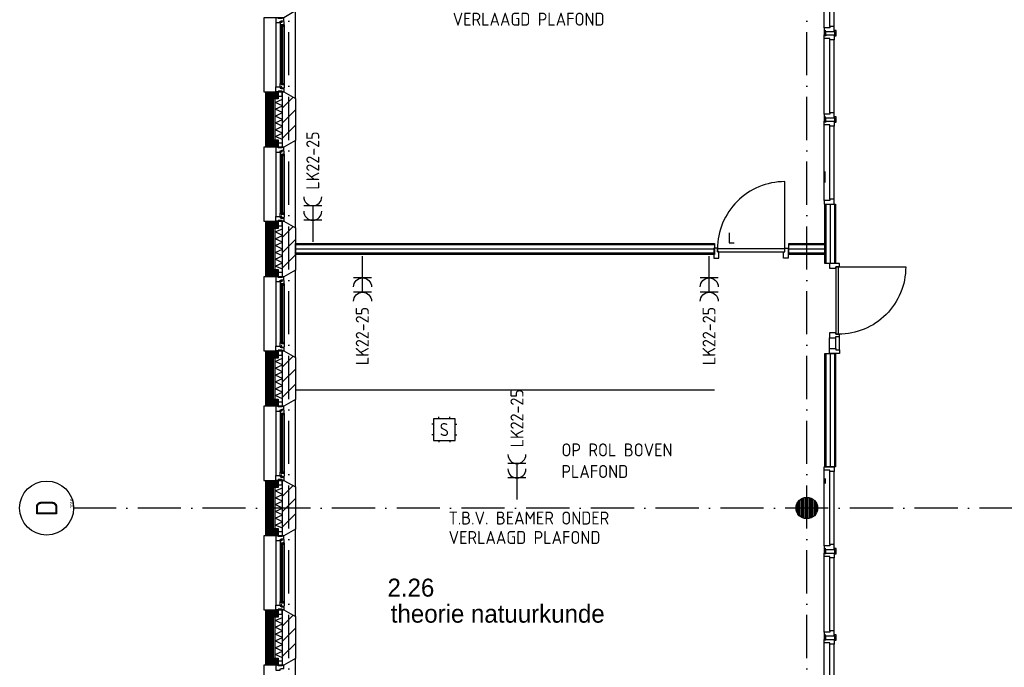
# Model space of a CAD drawing. Header units: millimetres. Extents: x 89505 to 241280, y 191 to 84291.
# Tile 5 of 45: x 119961 to 133651, y 25050 to 34050. Entities that reach past the tile are written whole.
import ezdxf
from ezdxf.enums import TextEntityAlignment as Align

# ---------------------------------------------------------------- set-up
doc = ezdxf.new("R2010")
doc.units = ezdxf.units.MM
doc.header["$LTSCALE"] = 100
doc.linetypes.add('DASHDOT', pattern=[9, 6, -1.5, 0, -1.5])
doc.layers.get('0').update_dxf_attribs({"linetype": 'CONTINUOUS'})
for name, color, linetype in [('AL$1----_MAATVOERING', 7, 'CONTINUOUS'), ('AL$7----_STRAMIEN', 1, 'DASHDOT'), ('AL21----_BUITENWAND', 4, 'CONTINUOUS'), ('AL21K---_ISOLATIE', 1, 'CONTINUOUS'), ('AL22----_BINNENWAND', 7, 'CONTINUOUS'), ('AL28----_KONSTRUKTIE', 3, 'CONTINUOUS'), ('AL31----_BUITENKOZ', 7, 'CONTINUOUS'), ('AL32----_BINNENKOZ', 7, 'CONTINUOUS'), ('AL32----_DRAAIRICHTING', 1, 'CONTINUOUS'), ('ALL-----_REFLIJNEN', 8, 'CONTINUOUS'), ('ALN-----_BLOCKNAAM', 2, 'CONTINUOUS'), ('ALXA3---_VOLZWART', 14, 'CONTINUOUS'), ('ALXAA---_GEWBETON', 12, 'CONTINUOUS'), ('ALXAB---_PREFABBETON', 1, 'CONTINUOUS'), ('BOUW', 8, 'CONTINUOUS'), ('EA61303-_ARCEER', 1, 'CONTINUOUS'), ('EB63103-_ATTRIB', 2, 'CONTINUOUS'), ('EB6721--_ATTRIB', 2, 'CONTINUOUS'), ('EL63103-_LICHT-WCD230V', 3, 'CONTINUOUS'), ('EL6721--_GEB-BEH-AUTO', 3, 'CONTINUOUS'), ('TEKST18', 210, 'CONTINUOUS')]:
    doc.layers.add(name, color=color, linetype=linetype)
doc.styles.add('1_8', font='ISO', dxfattribs={"height": 1.8})
doc.styles.add('BURO-025', font='BUROFONT.shx', dxfattribs={"height": 250})
doc.styles.add('NORATT', font='isocp.shx')
doc.styles.get("Standard").update_dxf_attribs({"font": 'iso.shx'})

# ---------------------------------------------------------------- blocks, each defined once
blk = doc.blocks.new('ES3W2A')
for p, q in [((1.25, 2), (-1.25, 2)), ((0, 2), (0, -3)), ((1.25, 0), (-1.25, 0))]:
    blk.add_line(p, q)
for centre in [(0, 3.25), (0, 1.25)]:
    blk.add_arc(centre, 1.25, 180, 0)
at = {"style": 'NORATT'}
for tag, flags, p in [('VERMOGEN', 9, (-2.5, 5)), ('GROEP', 8, (0, 5)), ('SCHAK', 8, (2.5, 5)), ('GELIJK', 9, (5, 5)), ('TAL', 8, (2.5, 5)), ('KAST', 9, (7, 5))]:
    blk.add_attdef(tag, text='', height=1.8, rotation=90, dxfattribs=dict(at, flags=flags)).set_placement(p, align=Align.MIDDLE_CENTER)
at = {"style": 'NORATT', "width": 0.7, "flags": 8}
blk.add_attdef('DOEL', text='', height=1.8, rotation=90, dxfattribs=at).set_placement((-2.5, 5), align=Align.MIDDLE_LEFT)
at = {"style": 'NORATT', "flags": 9}
blk.add_attdef('M_CODE', text='', height=1.8, dxfattribs=at).set_placement((0, 0), align=Align.MIDDLE_CENTER)
blk = doc.blocks.new('ES1116A2')
for p, q in [((-0.75, 1.5), (-0.75, 1.75)), ((0.75, 1.5), (0.75, 1.75)), ((-1.5, 0.75), (-1.75, 0.75)), ((1.5, 0.75), (1.75, 0.75)), ((-1.5, -0.75), (-1.75, -0.75)), ((1.5, -0.75), (1.75, -0.75)), ((-0.75, -1.5), (-0.75, -1.75)), ((0.75, -1.5), (0.75, -1.75))]:
    blk.add_line(p, q)
blk.add_lwpolyline([(-1.5, -1.5), (1.5, -1.5), (1.5, 1.5), (-1.5, 1.5)], close=True)
at = {"style": '1_8', "flags": 8}
for tag, p in [('NUMMER', (0, 3)), ('CODE', (0, 0))]:
    blk.add_attdef(tag, text='', height=1.8, dxfattribs=at).set_placement(p, align=Align.MIDDLE)
blk.add_attdef('M_CODE', text='', height=1.8, dxfattribs=at).set_placement((0, 0), align=Align.MIDDLE_CENTER)
blk = doc.blocks.new('1010')
at = {"layer": 'AL$7----_STRAMIEN', "color": 7, "linetype": 'Continuous'}
blk.add_circle((0, 750), 750, dxfattribs=at)
at = {"layer": 'AL$7----_STRAMIEN', "color": 3, "linetype": 'Continuous'}
blk.add_attdef('STR-NAAM', text='', height=600, rotation=360, dxfattribs=at).set_placement((0, 750), align=Align.MIDDLE)
at = {"layer": 'ALN-----_BLOCKNAAM', "linetype": 'Continuous'}
blk.add_text('1010', height=100, dxfattribs=at).set_placement((0, 0))

msp = doc.modelspace()

# ---------------------------------------------------------------- hatches: boundary and pattern name
at = {"layer": 'ALXAA---_GEWBETON'}
h = msp.add_hatch(dxfattribs=at)
h.set_pattern_fill('GEWPBET', color=8, scale=100, angle=90, style=0)
h.set_pattern_definition([(90, (130905.304, 27263.397), (-20, 6e-15), [])])
edge = h.paths.add_edge_path()
edge.add_arc((130905, 27263), 150, 0, 360)
at = {"layer": 'ALXAB---_PREFABBETON'}
h = msp.add_hatch(dxfattribs=at)
h.set_pattern_fill('PREFBET', color=8, style=0)
h.set_pattern_definition([(45, (123795.13, 32370.77), (-106.066, 106.066), [])])
h.paths.add_polyline_path([(123615, 33048), (123635, 33048), (123795, 32956), (123795, 32371), (123635, 32278), (123615, 32278)])
h = msp.add_hatch(dxfattribs=at)
h.set_pattern_fill('PREFBET', color=8, style=0)
h.set_pattern_definition([(45, (123795.13, 30570.77), (-106.066, 106.066), [])])
h.paths.add_polyline_path([(123615, 31248), (123635, 31248), (123795, 31156), (123795, 30571), (123635, 30478), (123615, 30478)])
h = msp.add_hatch(dxfattribs=at)
h.set_pattern_fill('PREFBET', color=8, style=0)
h.set_pattern_definition([(45, (123795.13, 28770.77), (-106.066, 106.066), [])])
h.paths.add_polyline_path([(123615, 29448), (123635, 29448), (123795, 29356), (123795, 28771), (123635, 28678), (123615, 28678)])
h = msp.add_hatch(dxfattribs=at)
h.set_pattern_fill('PREFBET', color=8, style=0)
h.set_pattern_definition([(45, (123795.13, 26970.77), (-106.066, 106.066), [])])
h.paths.add_polyline_path([(123615, 27648), (123635, 27648), (123795, 27556), (123795, 26971), (123635, 26878), (123615, 26878)])
h = msp.add_hatch(dxfattribs=at)
h.set_pattern_fill('PREFBET', color=8, style=0)
h.set_pattern_definition([(45, (123795.13, 25170.77), (-106.066, 106.066), [])])
h.paths.add_polyline_path([(123615, 25848), (123635, 25848), (123795, 25756), (123795, 25171), (123635, 25078), (123615, 25078)])

# ---------------------------------------------------------------- linework, layer by layer
at = {"layer": 'AL$1----_MAATVOERING', "color": 8}
msp.add_lwpolyline([(129826, 31090), (129826, 30951), (129893, 30951)], dxfattribs=at)
at = {"layer": 'AL$7----_STRAMIEN', "color": 1}
msp.add_line((143805, 27263), (120711, 27263), dxfattribs=at)
for points in [[(123705, 7175), (123705, 76516)], [(130905, 7175), (130905, 76516)]]:
    msp.add_lwpolyline(points, dxfattribs=at)
at = {"layer": 'AL21----_BUITENWAND', "color": 8}
for points in [[(123554, 32948), (123485, 32948), (123485, 32378), (123554, 32378), (123554, 32278), (123385, 32278), (123385, 33048), (123554, 33048)], [(123554, 31148), (123485, 31148), (123485, 30578), (123554, 30578), (123554, 30478), (123385, 30478), (123385, 31248), (123554, 31248)], [(123554, 29348), (123485, 29348), (123485, 28778), (123554, 28778), (123554, 28678), (123385, 28678), (123385, 29448), (123554, 29448)], [(123554, 27548), (123485, 27548), (123485, 26978), (123554, 26978), (123554, 26878), (123385, 26878), (123385, 27648), (123554, 27648)], [(123554, 25748), (123485, 25748), (123485, 25178), (123554, 25178), (123554, 25078), (123385, 25078), (123385, 25848), (123554, 25848)]]:
    msp.add_lwpolyline(points, close=True, dxfattribs=at)
at = {"layer": 'AL21K---_ISOLATIE', "color": 8, "linetype": 'Continuous'}
for points in [[(123515, 32378), (123515, 32948)], [(123615, 32383), (123515, 32426), (123615, 32473), (123515, 32521), (123615, 32568), (123515, 32616), (123615, 32663), (123515, 32711), (123615, 32758), (123515, 32806), (123615, 32853), (123515, 32901), (123615, 32944)], [(123615, 32378), (123615, 32948)], [(123515, 30578), (123515, 31148)], [(123615, 30583), (123515, 30626), (123615, 30673), (123515, 30721), (123615, 30768), (123515, 30816), (123615, 30863), (123515, 30911), (123615, 30958), (123515, 31006), (123615, 31053), (123515, 31101), (123615, 31144)], [(123615, 30578), (123615, 31148)], [(123515, 28778), (123515, 29348)], [(123615, 28783), (123515, 28826), (123615, 28873), (123515, 28921), (123615, 28968), (123515, 29016), (123615, 29063), (123515, 29111), (123615, 29158), (123515, 29206), (123615, 29253), (123515, 29301), (123615, 29344)], [(123615, 28778), (123615, 29348)], [(123515, 26978), (123515, 27548)], [(123615, 26983), (123515, 27026), (123615, 27073), (123515, 27121), (123615, 27168), (123515, 27216), (123615, 27263), (123515, 27311), (123615, 27358), (123515, 27406), (123615, 27453), (123515, 27501), (123615, 27544)], [(123615, 26978), (123615, 27548)], [(123515, 25178), (123515, 25748)], [(123615, 25183), (123515, 25226), (123615, 25273), (123515, 25321), (123615, 25368), (123515, 25416), (123615, 25463), (123515, 25511), (123615, 25558), (123515, 25606), (123615, 25653), (123515, 25701), (123615, 25744)], [(123615, 25178), (123615, 25748)]]:
    msp.add_lwpolyline(points, dxfattribs=at)
at = {"layer": 'AL22----_BINNENWAND', "color": 8}
for p, q in [((131155, 31938), (131155, 31788)), ((131155, 31488), (131305, 31488)), ((131155, 30663), (131155, 31488)), ((131305, 31488), (131305, 30663)), ((123795, 30938), (129621, 30938)), ((123795, 30788), (123795, 30938)), ((129621, 30938), (129621, 30788)), ((130655, 30938), (131155, 30938)), ((130655, 30788), (130655, 30938)), ((131155, 30938), (131155, 30788)), ((129621, 30788), (123795, 30788)), ((131155, 30788), (130655, 30788)), ((131305, 30663), (131155, 30663)), ((131155, 29412), (131305, 29412)), ((131155, 27838), (131155, 29412)), ((131305, 29412), (131305, 27838)), ((131305, 27838), (131155, 27838))]:
    msp.add_line(p, q, dxfattribs=at)
at = {"layer": 'AL22----_BINNENWAND', "color": 8, "linetype": 'Continuous'}
for p, q in [((131170, 31488), (131170, 30663)), ((131290, 31488), (131290, 30663)), ((129621, 30923), (123795, 30923)), ((129621, 30803), (123795, 30803)), ((131155, 30923), (130655, 30923)), ((131155, 30803), (130655, 30803)), ((131170, 29412), (131170, 27838)), ((131290, 29412), (131290, 27838)), ((129621, 28903), (123795, 28903))]:
    msp.add_line(p, q, dxfattribs=at)
at = {"layer": 'AL28----_KONSTRUKTIE', "color": 8}
for points in [[(123615, 33048), (123635, 33048), (123795, 32956), (123795, 32371), (123635, 32278), (123615, 32278)], [(123615, 31248), (123635, 31248), (123795, 31156), (123795, 30571), (123635, 30478), (123615, 30478)], [(123615, 29448), (123635, 29448), (123795, 29356), (123795, 28771), (123635, 28678), (123615, 28678)], [(123615, 27648), (123635, 27648), (123795, 27556), (123795, 26971), (123635, 26878), (123615, 26878)], [(123615, 25848), (123635, 25848), (123795, 25756), (123795, 25171), (123635, 25078), (123615, 25078)]]:
    msp.add_lwpolyline(points, close=True, dxfattribs=at)
msp.add_circle((130905, 27263), 150, dxfattribs=at)
at = {"layer": 'AL31----_BUITENKOZ', "color": 8}
for points in [[(123635, 33048), (123795, 32956), (123795, 34171), (123635, 34078), (123355, 34078), (123355, 33048)], [(123635, 34078), (123610, 34078), (123610, 34068), (123554, 34068), (123554, 34078), (123521, 34078), (123521, 34011), (123584, 34011), (123584, 34028), (123599, 34028), (123599, 34034), (123635, 34034)], [(123638, 34022), (123634, 34024), (123634, 34031), (123604, 34031), (123604, 34009), (123599, 34009), (123599, 34017), (123584, 34017), (123584, 34011), (123584, 33964), (123597, 33962), (123597, 33979), (123638, 33979)], [(123636, 33979), (123622, 33979), (123622, 33962), (123636, 33962)], [(123638, 33105), (123634, 33103), (123634, 33096), (123604, 33096), (123604, 33118), (123599, 33118), (123599, 33110), (123584, 33110), (123584, 33115), (123584, 33163), (123597, 33165), (123597, 33148), (123638, 33148)], [(123636, 33148), (123622, 33148), (123622, 33165), (123636, 33165)], [(123635, 33048), (123610, 33048), (123610, 33058), (123554, 33058), (123554, 33048), (123521, 33048), (123521, 33115), (123584, 33115), (123584, 33098), (123599, 33098), (123599, 33092), (123635, 33092)], [(123610, 33058), (123554, 33058), (123554, 32987), (123610, 32987)], [(123635, 31248), (123795, 31156), (123795, 32371), (123635, 32278), (123355, 32278), (123355, 31248)], [(123610, 32268), (123554, 32268), (123554, 32339), (123610, 32339)], [(123635, 32278), (123610, 32278), (123610, 32268), (123554, 32268), (123554, 32278), (123521, 32278), (123521, 32211), (123584, 32211), (123584, 32228), (123599, 32228), (123599, 32234), (123635, 32234)], [(123638, 32222), (123634, 32224), (123634, 32231), (123604, 32231), (123604, 32209), (123599, 32209), (123599, 32217), (123584, 32217), (123584, 32211), (123584, 32164), (123597, 32162), (123597, 32179), (123638, 32179)], [(123636, 32179), (123622, 32179), (123622, 32162), (123636, 32162)], [(123638, 31305), (123634, 31303), (123634, 31296), (123604, 31296), (123604, 31318), (123599, 31318), (123599, 31310), (123584, 31310), (123584, 31315), (123584, 31363), (123597, 31365), (123597, 31348), (123638, 31348)], [(123636, 31348), (123622, 31348), (123622, 31365), (123636, 31365)], [(123635, 31248), (123610, 31248), (123610, 31258), (123554, 31258), (123554, 31248), (123521, 31248), (123521, 31315), (123584, 31315), (123584, 31298), (123599, 31298), (123599, 31292), (123635, 31292)], [(123610, 31258), (123554, 31258), (123554, 31187), (123610, 31187)], [(123635, 29448), (123795, 29356), (123795, 30571), (123635, 30478), (123355, 30478), (123355, 29448)], [(123610, 30468), (123554, 30468), (123554, 30539), (123610, 30539)], [(123635, 30478), (123610, 30478), (123610, 30468), (123554, 30468), (123554, 30478), (123521, 30478), (123521, 30411), (123584, 30411), (123584, 30428), (123599, 30428), (123599, 30434), (123635, 30434)], [(123638, 30422), (123634, 30424), (123634, 30431), (123604, 30431), (123604, 30409), (123599, 30409), (123599, 30417), (123584, 30417), (123584, 30411), (123584, 30364), (123597, 30362), (123597, 30379), (123638, 30379)], [(123636, 30379), (123622, 30379), (123622, 30362), (123636, 30362)], [(123635, 29448), (123610, 29448), (123610, 29458), (123554, 29458), (123554, 29448), (123521, 29448), (123521, 29515), (123584, 29515), (123584, 29498), (123599, 29498), (123599, 29492), (123635, 29492)], [(123610, 29458), (123554, 29458), (123554, 29387), (123610, 29387)], [(123638, 29505), (123634, 29503), (123634, 29496), (123604, 29496), (123604, 29518), (123599, 29518), (123599, 29510), (123584, 29510), (123584, 29515), (123584, 29563), (123597, 29565), (123597, 29548), (123638, 29548)], [(123636, 29548), (123622, 29548), (123622, 29565), (123636, 29565)], [(123635, 27648), (123795, 27556), (123795, 28771), (123635, 28678), (123355, 28678), (123355, 27648)], [(123635, 28678), (123610, 28678), (123610, 28668), (123554, 28668), (123554, 28678), (123521, 28678), (123521, 28611), (123584, 28611), (123584, 28628), (123599, 28628), (123599, 28634), (123635, 28634)], [(123610, 28668), (123554, 28668), (123554, 28739), (123610, 28739)], [(123638, 28622), (123634, 28624), (123634, 28631), (123604, 28631), (123604, 28609), (123599, 28609), (123599, 28617), (123584, 28617), (123584, 28611), (123584, 28564), (123597, 28562), (123597, 28579), (123638, 28579)], [(123636, 28579), (123622, 28579), (123622, 28562), (123636, 28562)], [(123635, 27648), (123610, 27648), (123610, 27658), (123554, 27658), (123554, 27648), (123521, 27648), (123521, 27715), (123584, 27715), (123584, 27698), (123599, 27698), (123599, 27692), (123635, 27692)], [(123610, 27658), (123554, 27658), (123554, 27587), (123610, 27587)], [(123638, 27705), (123634, 27703), (123634, 27696), (123604, 27696), (123604, 27718), (123599, 27718), (123599, 27710), (123584, 27710), (123584, 27715), (123584, 27763), (123597, 27765), (123597, 27748), (123638, 27748)], [(123636, 27748), (123622, 27748), (123622, 27765), (123636, 27765)], [(123635, 25848), (123795, 25756), (123795, 26971), (123635, 26878), (123355, 26878), (123355, 25848)], [(123635, 26878), (123610, 26878), (123610, 26868), (123554, 26868), (123554, 26878), (123521, 26878), (123521, 26811), (123584, 26811), (123584, 26828), (123599, 26828), (123599, 26834), (123635, 26834)], [(123610, 26868), (123554, 26868), (123554, 26939), (123610, 26939)], [(123638, 26822), (123634, 26824), (123634, 26831), (123604, 26831), (123604, 26809), (123599, 26809), (123599, 26817), (123584, 26817), (123584, 26811), (123584, 26764), (123597, 26762), (123597, 26779), (123638, 26779)], [(123636, 26779), (123622, 26779), (123622, 26762), (123636, 26762)], [(123635, 25848), (123610, 25848), (123610, 25858), (123554, 25858), (123554, 25848), (123521, 25848), (123521, 25915), (123584, 25915), (123584, 25898), (123599, 25898), (123599, 25892), (123635, 25892)], [(123638, 25905), (123634, 25903), (123634, 25896), (123604, 25896), (123604, 25918), (123599, 25918), (123599, 25910), (123584, 25910), (123584, 25915), (123584, 25963), (123597, 25965), (123597, 25948), (123638, 25948)], [(123636, 25948), (123622, 25948), (123622, 25965), (123636, 25965)], [(123610, 25858), (123554, 25858), (123554, 25787), (123610, 25787)], [(123635, 24048), (123795, 23956), (123795, 25171), (123635, 25078), (123355, 25078), (123355, 24048)], [(123635, 25078), (123610, 25078), (123610, 25068), (123554, 25068), (123554, 25078), (123521, 25078), (123521, 25011), (123584, 25011), (123584, 25028), (123599, 25028), (123599, 25034), (123635, 25034)], [(123610, 25068), (123554, 25068), (123554, 25139), (123610, 25139)]]:
    msp.add_lwpolyline(points, close=True, dxfattribs=at)
for points in [[(123521, 34011), (123521, 33115)], [(123584, 33964), (123584, 33163)], [(123638, 33979), (123638, 33148)], [(123521, 32211), (123521, 31315)], [(123638, 32179), (123638, 31348)], [(123584, 32164), (123584, 31363)], [(123521, 30411), (123521, 29515)], [(123584, 30364), (123584, 29563)], [(123638, 30379), (123638, 29548)], [(123521, 28611), (123521, 27715)], [(123584, 28564), (123584, 27763)], [(123638, 28579), (123638, 27748)], [(123521, 26811), (123521, 25915)], [(123584, 26764), (123584, 25963)], [(123638, 26779), (123638, 25948)]]:
    msp.add_lwpolyline(points, dxfattribs=at)
at = {"layer": 'AL31----_BUITENKOZ', "color": 8, "linetype": 'Continuous'}
for points in [[(123620, 33977), (123599, 33977), (123599, 33150), (123620, 33150)], [(123620, 32177), (123599, 32177), (123599, 31350), (123620, 31350)], [(123620, 30377), (123599, 30377), (123599, 29550), (123620, 29550)], [(123620, 28577), (123599, 28577), (123599, 27750), (123620, 27750)], [(123620, 26777), (123599, 26777), (123599, 25950), (123620, 25950)]]:
    msp.add_lwpolyline(points, close=True, dxfattribs=at)
at = {"layer": 'AL32----_BINNENKOZ', "color": 8}
msp.add_line((131161, 27673), (131161, 27606), dxfattribs=at)
for points in [[(131148, 33938), (131148, 34988)], [(131224, 33955), (131224, 34971)], [(131287, 33955), (131287, 34971)], [(131148, 33888), (131287, 33888), (131287, 33955), (131224, 33955), (131224, 33938), (131148, 33938), (131148, 33888)], [(131148, 33838), (131287, 33838), (131287, 33771), (131224, 33771), (131224, 33788), (131148, 33788), (131148, 33838)], [(131168, 33838), (131168, 33826), (131150, 33826), (131150, 33888), (131150, 33901), (131168, 33901)], [(131173, 33838), (131168, 33838), (131168, 33888), (131173, 33888)], [(131287, 33838), (131293, 33838), (131293, 33888), (131287, 33888)], [(131293, 33838), (131293, 33826), (131311, 33826), (131311, 33888), (131311, 33901), (131293, 33901)], [(131148, 32738), (131148, 33788)], [(131224, 32755), (131224, 33771)], [(131287, 32755), (131287, 33771)], [(131148, 32688), (131287, 32688), (131287, 32755), (131224, 32755), (131224, 32738), (131148, 32738), (131148, 32688)], [(131148, 32638), (131287, 32638), (131287, 32571), (131224, 32571), (131224, 32588), (131148, 32588), (131148, 32638)], [(131148, 31538), (131148, 32588)], [(131168, 32638), (131168, 32626), (131150, 32626), (131150, 32688), (131150, 32701), (131168, 32701)], [(131173, 32638), (131168, 32638), (131168, 32688), (131173, 32688)], [(131287, 32638), (131293, 32638), (131293, 32688), (131287, 32688)], [(131293, 32638), (131293, 32626), (131311, 32626), (131311, 32688), (131311, 32701), (131293, 32701)], [(131224, 31555), (131224, 32571)], [(131287, 31555), (131287, 32571)], [(131148, 31488), (131287, 31488), (131287, 31555), (131224, 31555), (131224, 31538), (131148, 31538), (131148, 31488)], [(130597, 30865), (129663, 30865)], [(131357, 29646), (131357, 29679), (131306, 29679), (131306, 29696), (131218, 29696), (131218, 29629), (131306, 29629), (131306, 29646), (131357, 29646), (131357, 29679)], [(131218, 29479), (131218, 29629)], [(131306, 29479), (131306, 29629)], [(131357, 29462), (131357, 29646)], [(131148, 27838), (131287, 27838), (131287, 27771), (131224, 27771), (131224, 27788), (131148, 27788), (131148, 27838)], [(131148, 26738), (131148, 27788)], [(131224, 26755), (131224, 27771)], [(131287, 26755), (131287, 27771)], [(131148, 26688), (131287, 26688), (131287, 26755), (131224, 26755), (131224, 26738), (131148, 26738), (131148, 26688)], [(131168, 26638), (131168, 26626), (131150, 26626), (131150, 26688), (131150, 26701), (131168, 26701)], [(131293, 26638), (131293, 26626), (131311, 26626), (131311, 26688), (131311, 26701), (131293, 26701)], [(131148, 26638), (131287, 26638), (131287, 26571), (131224, 26571), (131224, 26588), (131148, 26588), (131148, 26638)], [(131148, 25538), (131148, 26588)], [(131173, 26638), (131168, 26638), (131168, 26688), (131173, 26688)], [(131224, 25555), (131224, 26571)], [(131287, 26638), (131293, 26638), (131293, 26688), (131287, 26688)], [(131287, 25555), (131287, 26571)], [(131148, 25488), (131287, 25488), (131287, 25555), (131224, 25555), (131224, 25538), (131148, 25538), (131148, 25488)], [(131168, 25438), (131168, 25426), (131150, 25426), (131150, 25488), (131150, 25501), (131168, 25501)], [(131173, 25438), (131168, 25438), (131168, 25488), (131173, 25488)], [(131287, 25438), (131293, 25438), (131293, 25488), (131287, 25488)], [(131293, 25438), (131293, 25426), (131311, 25426), (131311, 25488), (131311, 25501), (131293, 25501)], [(131148, 25438), (131287, 25438), (131287, 25371), (131224, 25371), (131224, 25388), (131148, 25388), (131148, 25438)], [(131148, 24338), (131148, 25388)], [(131224, 24355), (131224, 25371)], [(131287, 24355), (131287, 25371)]]:
    msp.add_lwpolyline(points, dxfattribs=at)
for points in [[(129680, 30825), (129663, 30825), (129663, 30876), (129613, 30876), (129613, 30737), (129680, 30737)], [(130597, 30825), (130597, 30865), (129663, 30865), (129663, 30825)], [(130580, 30825), (130597, 30825), (130597, 30876), (130647, 30876), (130647, 30737), (130580, 30737)], [(131306, 30596), (131306, 30613), (131357, 30613), (131357, 30663), (131218, 30663), (131218, 30596)], [(131306, 29679), (131346, 29679), (131346, 30613), (131306, 30613)], [(131306, 29479), (131306, 29462), (131357, 29462), (131357, 29412), (131218, 29412), (131218, 29479)]]:
    msp.add_lwpolyline(points, close=True, dxfattribs=at)
at = {"layer": 'AL32----_DRAAIRICHTING', "color": 8}
for points in [[(130597, 30865), (130597, 31799, 0.414214), (129663, 30865, 0.414214)], [(131346, 30613), (132280, 30613, -0.414214), (131346, 29679, -0.414214)]]:
    msp.add_lwpolyline(points, format="xyb", dxfattribs=at)
at = {"layer": 'ALL-----_REFLIJNEN', "color": 8, "linetype": 'Continuous'}
for p, q in [((131230, 31488), (131230, 30663)), ((129621, 30863), (123795, 30863)), ((131155, 30863), (130655, 30863)), ((131230, 29412), (131230, 27838))]:
    msp.add_line(p, q, dxfattribs=at)
for points in [[(123554, 32998), (123435, 32998), (123435, 32328), (123554, 32328)], [(123554, 31198), (123435, 31198), (123435, 30528), (123554, 30528)], [(123554, 29398), (123435, 29398), (123435, 28728), (123554, 28728)], [(123554, 27598), (123435, 27598), (123435, 26928), (123554, 26928)], [(123554, 25798), (123435, 25798), (123435, 25128), (123554, 25128)]]:
    msp.add_lwpolyline(points, dxfattribs=at)
at = {"layer": 'ALXA3---_VOLZWART', "color": 8, "const_width": 100}
for points in [[(123554, 32998), (123435, 32998), (123435, 32328), (123554, 32328)], [(123554, 31198), (123435, 31198), (123435, 30528), (123554, 30528)], [(123554, 29398), (123435, 29398), (123435, 28728), (123554, 28728)], [(123554, 27598), (123435, 27598), (123435, 26928), (123554, 26928)], [(123554, 25798), (123435, 25798), (123435, 25128), (123554, 25128)]]:
    msp.add_lwpolyline(points, dxfattribs=at)

# ---------------------------------------------------------------- block references
at = {"layer": 'AL$7----_STRAMIEN', "xscale": 0.5, "yscale": 0.5, "zscale": 0.5, "rotation": 90}
msp.add_blockref('1010', (120711, 27263), dxfattribs=at).add_auto_attribs({'STR-NAAM': 'D'})
at = {"layer": 'EL63103-_LICHT-WCD230V'}
ref = msp.add_blockref('ES3W2A', (124036, 31263, 1050), dxfattribs=dict(at, xscale=100, yscale=100, zscale=100))
ref.add_attrib('GROEP', 'LK22-25', dxfattribs={"layer": 'EB63103-_ATTRIB', "color": 1, "height": 180, "rotation": 90, "style": '1_8', "flags": 8}).set_placement((124036, 31688, 1050), align=Align.MIDDLE_LEFT)
ref = msp.add_blockref('ES3W2A', (124728, 30462, 1050), dxfattribs=dict(at, xscale=-100, yscale=100, zscale=100, rotation=180))
ref.add_attrib('GROEP', 'LK22-25', dxfattribs={"layer": 'EB63103-_ATTRIB', "color": 1, "height": 180, "rotation": 90, "style": '1_8', "flags": 8}).set_placement((124724, 29249, 1050), align=Align.MIDDLE_LEFT)
ref = msp.add_blockref('ES3W2A', (129548, 30462, 1050), dxfattribs=dict(at, xscale=-100, yscale=100, zscale=100, rotation=180))
ref.add_attrib('GROEP', 'LK22-25', dxfattribs={"layer": 'EB63103-_ATTRIB', "color": 1, "height": 180, "rotation": 90, "style": '1_8', "flags": 8}).set_placement((129545, 29249, 1050), align=Align.MIDDLE_LEFT)
ref = msp.add_blockref('ES3W2A', (126875, 27681, 1050), dxfattribs=dict(at, xscale=100, yscale=100, zscale=100))
ref.add_attrib('GROEP', 'LK22-25', dxfattribs={"layer": 'EB63103-_ATTRIB', "color": 1, "height": 180, "rotation": 90, "style": '1_8', "flags": 8}).set_placement((126875, 28106, 1050), align=Align.MIDDLE_LEFT)
at = {"layer": 'EL6721--_GEB-BEH-AUTO'}
ref = msp.add_blockref('ES1116A2', (125865, 28354), dxfattribs=dict(at, xscale=100, yscale=100, zscale=100))
ref.add_attrib('CODE', 'S', dxfattribs={"layer": 'EB6721--_ATTRIB', "color": 1, "height": 180, "style": '1_8', "flags": 8}).set_placement((125865, 28354), align=Align.MIDDLE)

# ---------------------------------------------------------------- texts
at = {"layer": 'BOUW', "style": 'BURO-025'}
for s, p in [('2.26', (125075, 26032)), ('theorie natuurkunde', (125121, 25670))]:
    msp.add_text(s, height=250, dxfattribs=at).set_placement(p)
at = {"layer": 'EA61303-_ARCEER', "insert": (127493, 28161), "char_height": 180, "width": 1550, "attachment_point": 1}
msp.add_mtext('{\\Fiso.shx;OP ROL BOVEN PLAFOND}', dxfattribs=at)
at = {"layer": 'TEKST18'}
for s, p in [('VERLAAGD PLAFOND', (125982, 33967)), ('T.B.V. BEAMER ONDER', (125925, 27034)), ('VERLAAGD PLAFOND', (125925, 26764))]:
    msp.add_text(s, height=180, dxfattribs=at).set_placement(p)

doc.saveas('drawing.dxf')
